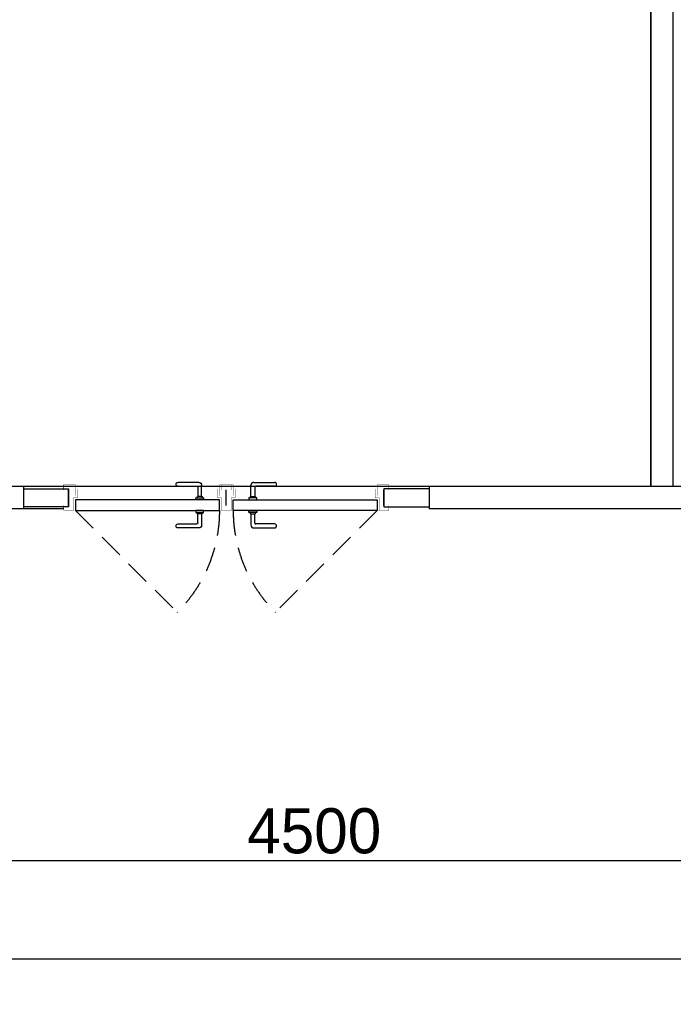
# Model space of a CAD drawing. Extents: x 4114239 to 5838486, y 780458 to 1383318.
# Tile 131 of 231: x 4347000 to 4349902, y 1183692 to 1188061. Entities that reach past the tile are written whole.
import ezdxf

# ---------------------------------------------------------------- set-up
doc = ezdxf.new("R2010")
doc.units = 0
doc.header["$MEASUREMENT"] = 0
doc.linetypes.add('Beruniy Xref$0$DASHED', pattern=[19.049999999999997, 12.7, -6.349999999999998])
doc.dimstyles.new('ISO-25$0', dxfattribs={"dimtxt": 200, "dimasz": 180, "dimexe": 200, "dimexo": 300, "dimgap": 30, "dimtad": 1, "dimdec": 0, "dimdsep": 46, "dimtxsty": 'Standard', "dimblk": 'OBLIQUE', "dimcen": 2, "dimdle": 150, "dimclrd": 256, "dimclre": 256, "dimclrt": 256, "dimadec": 0, "dimazin": 0, "dimtfac": 1, "dimtdec": 0, "dimtmove": 1, "dimatfit": 3, "dimldrblk": 'OBLIQUE', "dimfxl": 500, "dimfxlon": 1, "dimarcsym": 0})

# ---------------------------------------------------------------- blocks, each defined once
blk = doc.blocks.new('_Oblique')
at = {"color": 0, "linetype": 'ByBlock', "lineweight": -2}
blk.add_line((-0.5, -0.5), (0.5, 0.5), dxfattribs=at)
blk = doc.blocks.new('*D1955')
at = {"color": 218, "lineweight": -2, "true_color": 0x4d004d, "transparency": 16777216}
for p, q in [((4346058.165750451, 1184788.292613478), (4346058.165750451, 1184130.756057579)), ((4350558.16575045, 1184733.080815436), (4350558.16575045, 1184130.756057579)), ((4345908.165750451, 1184330.756057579), (4350708.16575045, 1184330.756057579))]:
    blk.add_line(p, q, dxfattribs=at)
at = {"layer": 'Defpoints', "color": 0, "transparency": 16777216}
for p in [(4346058.165750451, 1185088.292613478), (4350558.16575045, 1185033.080815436), (4350558.16575045, 1184330.756057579)]:
    blk.add_point(p, dxfattribs=at)
at = {"color": 218, "lineweight": -2, "true_color": 0x4d004d, "transparency": 16777216, "xscale": 180, "yscale": 180, "zscale": 180, "rotation": 180}
blk.add_blockref('_Oblique', (4346058.165750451, 1184330.756057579), dxfattribs=at)
at = {"color": 218, "lineweight": -2, "true_color": 0x4d004d, "transparency": 16777216, "xscale": 180, "yscale": 180, "zscale": 180}
blk.add_blockref('_Oblique', (4350558.16575045, 1184330.756057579), dxfattribs=at)
at = {"color": 218, "true_color": 0x4d004d, "transparency": 16777216, "insert": (4348308.165750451, 1184460.756057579), "char_height": 200, "attachment_point": 5}
blk.add_mtext('4500', dxfattribs=at)
blk = doc.blocks.new('*D1944')
at = {"color": 218, "lineweight": -2, "true_color": 0x4d004d, "transparency": 16777216}
for p, q in [((4355208.16575045, 1183892.239943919), (4318908.150880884, 1183892.239943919)), ((4319058.150880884, 1183892.239943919), (4319058.150880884, 1183692.239943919)), ((4355058.16575045, 1183892.239943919), (4355058.16575045, 1183692.239943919))]:
    blk.add_line(p, q, dxfattribs=at)
at = {"layer": 'Defpoints', "color": 0, "transparency": 16777216}
for p in [(4319058.150880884, 1184130.756057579), (4355058.16575045, 1184130.756057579), (4319058.150880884, 1183892.239943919)]:
    blk.add_point(p, dxfattribs=at)
at = {"color": 218, "lineweight": -2, "true_color": 0x4d004d, "transparency": 16777216, "xscale": 180, "yscale": 180, "zscale": 180, "rotation": 180}
blk.add_blockref('_Oblique', (4319058.150880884, 1183892.239943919), dxfattribs=at)
at = {"color": 218, "lineweight": -2, "true_color": 0x4d004d, "transparency": 16777216, "xscale": 180, "yscale": 180, "zscale": 180}
blk.add_blockref('_Oblique', (4355058.16575045, 1183892.239943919), dxfattribs=at)
at = {"color": 218, "true_color": 0x4d004d, "transparency": 16777216, "insert": (4337058.158315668, 1184022.239943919), "char_height": 200, "attachment_point": 5}
blk.add_mtext('36000', dxfattribs=at)
blk = doc.blocks.new('*U1885')
at = {"color": 0, "linetype": 'Beruniy Xref$0$DASHED'}
blk.add_line((100.5000000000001, 22.5), (152.1187950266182, 74.11879502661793), dxfattribs=at)
at = {"color": 0}
for p, q in [((163.0000000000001, 31.29640494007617), (152.5000000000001, 31.29640494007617)), ((152.5000000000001, 29.29640494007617), (162.0000000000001, 29.29640494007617)), ((162.5000000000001, 28.79640494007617), (162.5000000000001, 24.09640493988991)), ((164.5000000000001, 24.09640493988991), (164.5000000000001, 29.79640494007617)), ((97.00000000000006, 20), (97.00000000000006, 11.99999897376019)), ((161.5000000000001, 22.5), (161.5000000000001, 23.5)), ((161.5000000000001, 23.5), (165.5000000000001, 23.5)), ((165.5000000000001, 22.5), (161.5000000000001, 22.5)), ((162.0000000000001, 23.59999999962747), (162.0000000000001, 23.5)), ((164.5000000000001, 24.09999999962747), (162.5000000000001, 24.09999999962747)), ((165.0000000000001, 23.5), (165.0000000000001, 23.59999999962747)), ((165.5000000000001, 23.5), (165.5000000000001, 22.5)), ((177.0000000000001, 20), (177.0000000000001, 11.99999897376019)), ((161.5000000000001, 17), (161.5000000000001, 16)), ((161.5000000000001, 16), (165.5000000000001, 16)), ((162.0000000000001, 15.90000000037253), (162.0000000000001, 16)), ((162.5000000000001, 10.70359505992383), (162.5000000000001, 15.40359506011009)), ((164.5000000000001, 15.40000000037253), (162.5000000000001, 15.40000000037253)), ((164.5000000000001, 15.40359506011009), (164.5000000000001, 9.703595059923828)), ((165.0000000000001, 16), (165.0000000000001, 15.90000000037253)), ((165.5000000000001, 16), (165.5000000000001, 17)), ((152.5000000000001, 10.20359505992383), (162.0000000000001, 10.20359505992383)), ((163.0000000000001, 8.20359505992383), (152.5000000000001, 8.20359505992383))]:
    blk.add_line(p, q, dxfattribs=at)
at = {"color": 0, "const_width": 0.2}
for points in [[(94.50000000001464, 20), (94.50000000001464, 22.49999999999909), (99.50000000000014, 22.5), (99.50000000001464, 16.00000003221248), (101.5000000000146, 16.00000003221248), (101.5000000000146, 11.50000003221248)], [(179.4999999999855, 20), (179.4999999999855, 22.49999999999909), (174.5000000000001, 22.5), (174.4999999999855, 16.00000003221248), (172.4999999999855, 16.00000003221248), (172.4999999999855, 11.50000003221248)], [(100.5000000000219, 15.00000003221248), (100.5000000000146, 9.499998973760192), (94.50000000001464, 9.499998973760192), (94.50000000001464, 11.99999897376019)], [(173.4999999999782, 15.00000003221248), (173.4999999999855, 9.499998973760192), (179.4999999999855, 9.499998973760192), (179.4999999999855, 11.99999897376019)]]:
    blk.add_lwpolyline(points, dxfattribs=at)
at = {"color": 0}
blk.add_lwpolyline([(100.5000000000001, 17), (100.5000000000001, 22.5), (173.5000000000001, 22.5), (173.5000000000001, 17), (100.5000000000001, 17)], dxfattribs=at)
at = {"color": 0, "linetype": 'Beruniy Xref$0$DASHED'}
blk.add_arc((100.5000000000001, 22.5), 73, 0, 44.99999999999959, dxfattribs=at)
at = {"color": 0}
for centre, radius, start, end in [((152.5000000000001, 30.29640494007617), 1, 90, 270), ((163.0000000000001, 29.79640494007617), 1.5, 0, 90), ((162.0000000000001, 28.79640494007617), 0.5, 0, 90), ((162.5000000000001, 23.59999999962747), 0.5, 90, 180), ((164.5000000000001, 23.59999999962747), 0.5, 0, 90), ((162.5000000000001, 15.90000000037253), 0.5, 180, 270), ((164.5000000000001, 15.90000000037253), 0.5, 270, 0), ((152.5000000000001, 9.203595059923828), 1, 90, 270), ((162.0000000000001, 10.70359505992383), 0.5, 270, 0), ((163.0000000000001, 9.703595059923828), 1.5, 270, 0)]:
    blk.add_arc(centre, radius, start, end, dxfattribs=at)

msp = doc.modelspace()

# ---------------------------------------------------------------- linework, layer by layer
at = {"color": 0}
for points in [[(4347195.854496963, 1185889.90050805), (4318883.16575045, 1185889.90050805), (4318883.16575045, 1202089.90050805), (4355233.394428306, 1202089.90050805), (4355232.225413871, 1193789.898013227)], [(4347195.845122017, 1185989.90050805), (4318983.16575045, 1185989.90050805), (4318983.16575045, 1201989.90050805), (4355133.380342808, 1201989.90050805), (4355132.381976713, 1193789.898013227)], [(4355232.38849643, 1193089.914477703), (4355233.394313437, 1185889.90050805), (4348817.725381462, 1185889.90050805)], [(4355132.388497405, 1193089.90050805), (4355133.380342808, 1185989.90050805), (4348817.725381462, 1185989.90050805)], [(4349802.280019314, 1185989.900508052), (4349802.280019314, 1191139.904304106)], [(4349902.280019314, 1185989.900508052), (4349902.280019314, 1191139.891804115)], [(4347017.71289186, 1185979.731757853), (4347217.712888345, 1185979.769257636), (4347217.727888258, 1185899.769259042), (4347017.727891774, 1185899.731759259)], [(4347017.725381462, 1185990.717509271), (4347017.725381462, 1185889.90050805)], [(4347195.846059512, 1185979.90050805), (4347217.725381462, 1185979.90050805), (4347217.725381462, 1185899.90050805), (4347195.853559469, 1185899.90050805)], [(4348817.725381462, 1185979.90050805), (4348617.725381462, 1185979.90050805), (4348617.725381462, 1185899.90050805), (4348817.725381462, 1185899.90050805)], [(4348817.725381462, 1185990.725663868), (4348817.725381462, 1185889.90050805)]]:
    msp.add_lwpolyline(points, dxfattribs=at)
msp.add_lwpolyline([(4318983.16575045, 1201989.90050805), (4349802.280019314, 1201989.90050805), (4349802.280019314, 1185989.900508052), (4318983.16575045, 1185989.900508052)], close=True, dxfattribs=at)

# ---------------------------------------------------------------- block references
at = {"color": 216, "lineweight": 30}
for p, xscale, yscale, zscale, rotation in [((4346368.963915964, 1186079.689309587), -8.749976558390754, 8.749976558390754, 8.749976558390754, 180.0053714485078), ((4349466.455604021, 1186079.979697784), 8.749976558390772, 8.749976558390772, 8.749976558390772, 180.0053714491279)]:
    msp.add_blockref('*U1885', p, dxfattribs=dict(at, xscale=xscale, yscale=yscale, zscale=zscale, rotation=rotation))

# ---------------------------------------------------------------- dimensions: what is measured, and where the dimension line sits
at = {"color": 0}
for base, p1, p2, picture, middle in [((4350558.16575045, 1184330.756057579), (4346058.165750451, 1185088.292613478), (4350558.16575045, 1185033.080815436), '*D1955', (4348308.165750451, 1184460.756057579)), ((4319058.150880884, 1183892.239943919), (4355058.16575045, 1184130.756057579), (4319058.150880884, 1184130.756057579), '*D1944', (4337058.158315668, 1184022.239943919))]:
    dim = msp.add_linear_dim(base=base, p1=p1, p2=p2, dimstyle='ISO-25$0', dxfattribs=at)
    dim.commit()
    dim.dimension.update_dxf_attribs({"geometry": picture, "text_midpoint": middle})

doc.saveas('drawing.dxf')
